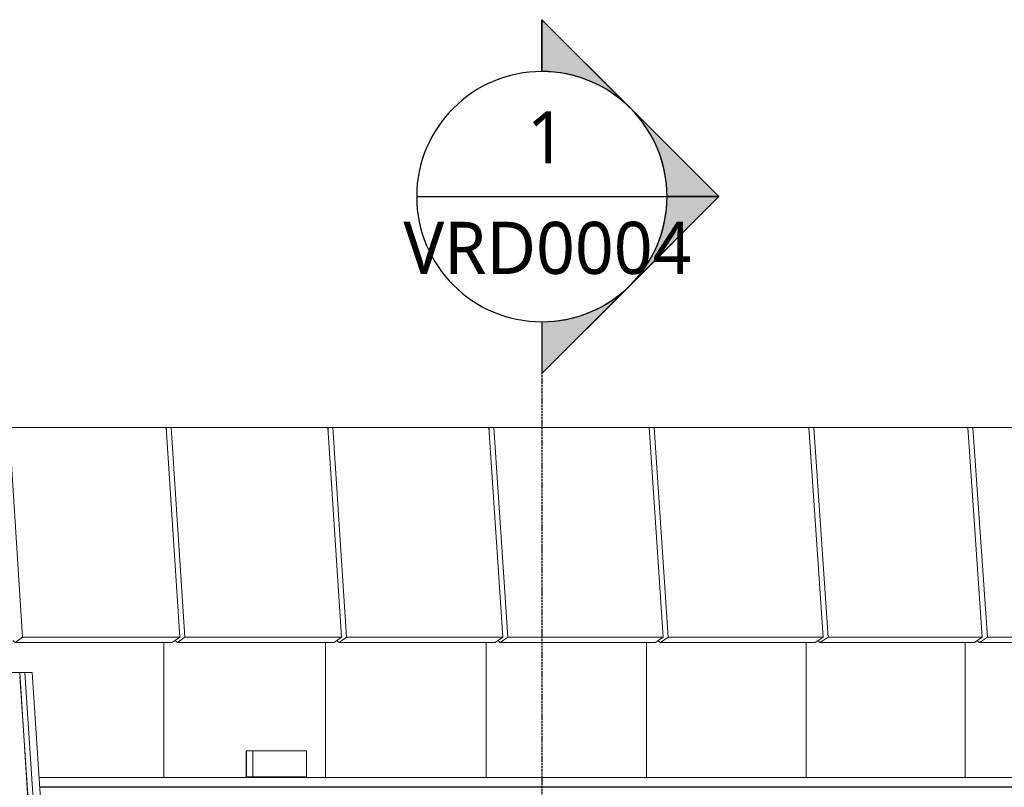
# Model space of a CAD drawing. Header units: centimetres. Extents: x -1261 to 4500, y -385 to 591.
# Tile 12 of 16: x 2835 to 3307, y 223 to 591. Entities that reach past the tile are written whole.
import ezdxf

# ---------------------------------------------------------------- set-up
doc = ezdxf.new("R2010")
doc.units = ezdxf.units.CM
doc.linetypes.add('Tiret point', pattern=[0.625, 0.25, -0.1875, 0, -0.1875])
doc.layers.add('0-1', color=7, linetype='Continuous', lineweight=5)
doc.layers.add('REPCOUP', color=7, linetype='Continuous', lineweight=30)
for name, color, linetype, lineweight, true_color in [('ANNOTATIONS-8', 7, 'Continuous', 18, 0x7f7f7f), ('MOBILIER-1', 7, 'Continuous', 18, 0x7f7f7f), ('MUR-2', 9, 'Continuous', 13, 0x808080), ('OSSATURE-2', 9, 'Continuous', 9, 0x808080), ('OSSATURE-3', 9, 'Continuous', 18, 0x808080), ('POTEAUX-1', 9, 'Continuous', 9, 0x808080), ('REPCOUP-1', 7, 'Tiret point', 30, 0x0080ff), ('REPCOUP-2', 7, 'Continuous', 30, 0x000080), ('Z-2', 9, 'Continuous', 9, 0x808080)]:
    doc.layers.add(name, color=color, linetype=linetype, lineweight=lineweight, true_color=true_color)
doc.styles.add('Trebuchet MS_1', font='trebuc.ttf', dxfattribs={"height": 25})

# ---------------------------------------------------------------- blocks, each defined once
blk = doc.blocks.new('12_CORNIERE HABILLAGE - 12_CORNIERE HABILLAGE-370872-2021_015_1011_ARC_1_100_Coupe 2_ rampe PMR')
at = {"layer": 'Z-2'}
for p, q in [((-1375.58, 227.74), (-809.57, 227.74)), ((-801.41, 227.74), (-1375.58, 227.74)), ((-809.57, 223.2), (-1375.28, 223.2))]:
    blk.add_line(p, q, dxfattribs=at)
blk = doc.blocks.new('B02_ARC_rvt-3-2021_015_1011_ARC_1_100_Coupe 2_ rampe PMR')
at = {"layer": 'MUR-2'}
for p, q in [((-1375.3, 223), (-800.81, 223)), ((-1165.82, 223), (-1375.3, 223)), ((-809.41, 223), (-1157.54, 223))]:
    blk.add_line(p, q, dxfattribs=at)
at = {"layer": 'Z-2'}
blk.add_blockref('12_CORNIERE HABILLAGE - 12_CORNIERE HABILLAGE-370872-2021_015_1011_ARC_1_100_Coupe 2_ rampe PMR', (0, 0), dxfattribs=at)
blk = doc.blocks.new('20_MUR PREFA_03 - MODULE_03-3146533-2021_015_1011_ARC_1_100_Coupe 2_ rampe PMR')
at = {"layer": 'Z-2'}
for p, q in [((-1323.95, 395.59), (-1401.9, 395.59)), ((-1401.9, 395.59), (-1393.51, 395.59)), ((-1392.21, 395.59), (-1393.51, 395.59)), ((-1392.21, 395.59), (-1390, 395.59)), ((-1392.21, 392.48), (-1392.21, 395.59)), ((-1383.5, 294.93), (-1390, 395.59)), ((-1390, 395.59), (-1314.65, 395.59)), ((-1315.57, 395.59), (-1323.95, 395.59)), ((-1315.57, 395.59), (-1316.87, 395.59)), ((-1316.87, 395.59), (-1314.65, 395.59)), ((-1314.65, 395.59), (-1308.15, 294.93)), ((-1388.21, 293.35), (-1387.07, 292.47)), ((-1387.07, 292.47), (-1383.5, 294.93)), ((-1308.15, 294.93), (-1383.5, 294.93)), ((-1308.15, 294.93), (-1311.72, 292.47)), ((-1387.07, 292.47), (-1311.72, 292.47)), ((-1375.61, 227.74), (-1315.57, 227.74)), ((-1322.99, 227.74), (-1349.57, 227.74)), ((-1322.99, 227.74), (-1315.57, 227.74))]:
    blk.add_line(p, q, dxfattribs=at)
blk = doc.blocks.new('20_MUR PREFA_03 - MODULE_03-V41-2021_015_1011_ARC_1_100_Coupe 2_ rampe PMR')
at = {"layer": 'Z-2'}
for p, q in [((-1246.61, 395.59), (-1324.26, 395.59)), ((-1324.26, 395.59), (-1315.78, 395.59)), ((-1314.49, 395.59), (-1315.78, 395.59)), ((-1314.49, 395.59), (-1312.25, 395.59)), ((-1314.49, 393.02), (-1314.49, 395.59)), ((-1305.68, 294.93), (-1312.25, 395.59)), ((-1312.25, 395.59), (-1237.19, 395.59)), ((-1238.13, 395.59), (-1246.61, 395.59)), ((-1238.13, 395.59), (-1239.43, 395.59)), ((-1239.43, 395.59), (-1237.19, 395.59)), ((-1237.19, 395.59), (-1230.62, 294.93)), ((-1310.44, 293.35), (-1309.28, 292.47)), ((-1309.28, 292.47), (-1305.68, 294.93)), ((-1230.62, 294.93), (-1305.68, 294.93)), ((-1230.62, 294.93), (-1234.22, 292.47)), ((-1315.78, 292.47), (-1315.78, 227.74)), ((-1309.28, 292.47), (-1234.22, 292.47)), ((-1245.63, 227.74), (-1323.28, 227.74)), ((-1315.78, 227.74), (-1323.28, 227.74)), ((-1315.78, 227.74), (-1238.13, 227.74)), ((-1245.63, 227.74), (-1238.13, 227.74))]:
    blk.add_line(p, q, dxfattribs=at)
blk = doc.blocks.new('20_MUR PREFA_03 - MODULE_03-V42-2021_015_1011_ARC_1_100_Coupe 2_ rampe PMR')
at = {"layer": 'Z-2'}
for p, q in [((-1169.57, 395.59), (-1246.92, 395.59)), ((-1246.92, 395.59), (-1238.34, 395.59)), ((-1237.06, 395.59), (-1238.34, 395.59)), ((-1237.06, 395.59), (-1234.79, 395.59)), ((-1237.06, 393.55), (-1237.06, 395.59)), ((-1228.15, 294.93), (-1234.79, 395.59)), ((-1234.79, 395.59), (-1160.02, 395.59)), ((-1160.99, 395.59), (-1169.57, 395.59)), ((-1160.99, 395.59), (-1162.28, 395.59)), ((-1162.28, 395.59), (-1160.02, 395.59)), ((-1160.02, 395.59), (-1153.37, 294.93)), ((-1232.95, 293.34), (-1231.79, 292.47)), ((-1231.79, 292.47), (-1228.15, 294.93)), ((-1153.37, 294.93), (-1228.15, 294.93)), ((-1153.37, 294.93), (-1157.02, 292.47)), ((-1238.34, 292.47), (-1238.34, 227.74)), ((-1231.79, 292.47), (-1157.02, 292.47)), ((-1168.58, 227.74), (-1245.93, 227.74)), ((-1238.34, 227.74), (-1245.93, 227.74)), ((-1238.34, 227.74), (-1160.99, 227.74)), ((-1168.58, 227.74), (-1160.99, 227.74))]:
    blk.add_line(p, q, dxfattribs=at)
blk = doc.blocks.new('20_MUR PREFA_03 - MODULE_03-V43-2021_015_1011_ARC_1_100_Coupe 2_ rampe PMR')
at = {"layer": 'Z-2'}
for p, q in [((-1092.82, 395.59), (-1169.87, 395.59)), ((-1169.87, 395.59), (-1161.2, 395.59)), ((-1159.92, 395.59), (-1161.2, 395.59)), ((-1159.92, 395.59), (-1157.63, 395.59)), ((-1159.92, 394.07), (-1159.92, 395.59)), ((-1150.91, 294.93), (-1157.63, 395.59)), ((-1157.63, 395.59), (-1083.15, 395.59)), ((-1084.15, 395.59), (-1092.82, 395.59)), ((-1084.15, 395.59), (-1085.44, 395.59)), ((-1085.44, 395.59), (-1083.15, 395.59)), ((-1083.15, 395.59), (-1076.43, 294.93)), ((-1155.75, 293.32), (-1154.6, 292.47)), ((-1154.6, 292.47), (-1150.91, 294.93)), ((-1076.43, 294.93), (-1150.91, 294.93)), ((-1076.43, 294.93), (-1080.12, 292.47)), ((-1161.2, 292.47), (-1161.2, 227.74)), ((-1154.6, 292.47), (-1080.12, 292.47)), ((-1091.82, 227.74), (-1168.87, 227.74)), ((-1161.2, 227.74), (-1168.87, 227.74)), ((-1161.2, 227.74), (-1084.15, 227.74)), ((-1091.82, 227.74), (-1084.15, 227.74))]:
    blk.add_line(p, q, dxfattribs=at)
blk = doc.blocks.new('20_MUR PREFA_03 - MODULE_03-V44-2021_015_1011_ARC_1_100_Coupe 2_ rampe PMR')
at = {"layer": 'Z-2'}
for p, q in [((-940.24, 395.59), (-1016.67, 395.59)), ((-1016.67, 395.59), (-1007.82, 395.59)), ((-1006.55, 395.59), (-1007.82, 395.59)), ((-1006.55, 395.59), (-1004.21, 395.59)), ((-1006.55, 395.08), (-1006.55, 395.59)), ((-997.35, 294.93), (-1004.21, 395.59)), ((-1004.21, 395.59), (-930.32, 395.59)), ((-931.38, 395.59), (-940.24, 395.59)), ((-931.38, 395.59), (-932.66, 395.59)), ((-932.66, 395.59), (-930.32, 395.59)), ((-930.32, 395.59), (-923.46, 294.93)), ((-1002.26, 293.3), (-1001.11, 292.47)), ((-1001.11, 292.47), (-997.35, 294.93)), ((-923.46, 294.93), (-997.35, 294.93)), ((-923.46, 294.93), (-927.22, 292.47)), ((-1007.82, 292.47), (-1007.82, 227.74)), ((-1001.11, 292.47), (-927.22, 292.47)), ((-939.21, 227.74), (-1015.65, 227.74)), ((-1007.82, 227.74), (-1015.65, 227.74)), ((-1007.82, 227.74), (-931.38, 227.74)), ((-939.21, 227.74), (-931.38, 227.74))]:
    blk.add_line(p, q, dxfattribs=at)
blk = doc.blocks.new('20_MUR PREFA_03 - MODULE_03-V45-2021_015_1011_ARC_1_100_Coupe 2_ rampe PMR')
at = {"layer": 'Z-2'}
for p, q in [((-864.4, 395.59), (-940.53, 395.59)), ((-940.53, 395.59), (-931.59, 395.59)), ((-930.32, 395.59), (-931.59, 395.59)), ((-930.32, 395.59), (-927.96, 395.59)), ((-921.02, 294.93), (-927.96, 395.59)), ((-927.96, 395.59), (-854.37, 395.59)), ((-855.46, 395.59), (-864.4, 395.59)), ((-855.46, 395.59), (-856.73, 395.59)), ((-856.73, 395.59), (-854.37, 395.59)), ((-854.37, 395.59), (-847.43, 294.93)), ((-925.97, 293.29), (-924.82, 292.47)), ((-924.82, 292.47), (-921.02, 294.93)), ((-847.43, 294.93), (-921.02, 294.93)), ((-847.43, 294.93), (-851.24, 292.47)), ((-931.59, 292.47), (-931.59, 227.74)), ((-924.82, 292.47), (-851.24, 292.47)), ((-863.37, 227.74), (-939.5, 227.74)), ((-931.59, 227.74), (-939.5, 227.74)), ((-931.59, 227.74), (-855.46, 227.74)), ((-863.37, 227.74), (-855.46, 227.74))]:
    blk.add_line(p, q, dxfattribs=at)
blk = doc.blocks.new('26_POTEAU DROIT - MODULE_04-3160620-2021_015_1011_ARC_1_100_Coupe 2_ rampe PMR')
at = {"layer": 'POTEAUX-1'}
for p, q in [((-1382.38, 278), (-1384.88, 278)), ((-1366.57, 0), (-1384.76, 276.08)), ((-1383.8, 278), (-1378.92, 278)), ((-1364.07, 0), (-1382.38, 278)), ((-1378.92, 278), (-1382.38, 278)), ((-1360.6, 0), (-1378.92, 278))]:
    blk.add_line(p, q, dxfattribs=at)
blk = doc.blocks.new('B02_DC_STR_rvt-3-2021_015_1011_ARC_1_100_Coupe 2_ rampe PMR')
at = {"layer": 'OSSATURE-2'}
for p, q in [((-1016.37, 395.59), (-1093.12, 395.59)), ((-1093.12, 395.59), (-1084.36, 395.59)), ((-1083.08, 395.59), (-1084.36, 395.59)), ((-1083.08, 395.59), (-1080.77, 395.59)), ((-1083.08, 394.58), (-1083.08, 395.59)), ((-1073.98, 294.93), (-1080.77, 395.59)), ((-1080.77, 395.59), (-1006.58, 395.59)), ((-1007.61, 395.59), (-1016.37, 395.59)), ((-1007.61, 395.59), (-1008.89, 395.59)), ((-1008.89, 395.59), (-1006.58, 395.59)), ((-1006.58, 395.59), (-999.79, 294.93)), ((-1078.85, 293.31), (-1077.7, 292.47)), ((-1077.7, 292.47), (-1073.98, 294.93)), ((-999.79, 294.93), (-1073.98, 294.93)), ((-999.79, 294.93), (-1003.52, 292.47)), ((-1084.36, 292.47), (-1084.36, 227.74)), ((-1077.7, 292.47), (-1003.52, 292.47)), ((-1384.88, 278), (-1390.1, 278)), ((-1384.88, 278), (-1366.77, 0)), ((-1015.36, 227.74), (-1092.11, 227.74)), ((-1084.36, 227.74), (-1092.11, 227.74)), ((-1084.36, 227.74), (-1007.61, 227.74)), ((-1015.36, 227.74), (-1007.61, 227.74))]:
    blk.add_line(p, q, dxfattribs=at)
at = {"layer": 'OSSATURE-3'}
for name in ['20_MUR PREFA_03 - MODULE_03-3146533-2021_015_1011_ARC_1_100_Coupe 2_ rampe PMR', '20_MUR PREFA_03 - MODULE_03-V41-2021_015_1011_ARC_1_100_Coupe 2_ rampe PMR', '20_MUR PREFA_03 - MODULE_03-V42-2021_015_1011_ARC_1_100_Coupe 2_ rampe PMR', '20_MUR PREFA_03 - MODULE_03-V43-2021_015_1011_ARC_1_100_Coupe 2_ rampe PMR', '20_MUR PREFA_03 - MODULE_03-V44-2021_015_1011_ARC_1_100_Coupe 2_ rampe PMR', '20_MUR PREFA_03 - MODULE_03-V45-2021_015_1011_ARC_1_100_Coupe 2_ rampe PMR', '26_POTEAU DROIT - MODULE_04-3160620-2021_015_1011_ARC_1_100_Coupe 2_ rampe PMR']:
    blk.add_blockref(name, (0, 0), dxfattribs=at)
blk = doc.blocks.new('604_MIMIK_30_CPT3 - CP_T3 30W 730 WH-87 _303848_-5656824-2021_015_1011_ARC_1_100_Coupe 2_ rampe PMR')
at = {"layer": 'MOBILIER-1'}
for p, q in [((-1276.39, 228), (-1276.39, 240.5)), ((-1276.39, 240.5), (-1250.75, 240.5)), ((-1276.39, 240.5), (-1273.1, 240.5)), ((-1276.13, 228), (-1276.13, 240.5)), ((-1276.13, 240.5), (-1250.49, 240.5)), ((-1276.13, 240.5), (-1273.1, 240.5)), ((-1247.46, 240.5), (-1273.1, 240.5)), ((-1273.1, 240.5), (-1273.1, 228)), ((-1247.46, 240.5), (-1273.1, 240.5)), ((-1273.1, 240.5), (-1273.1, 228)), ((-1247.46, 240.5), (-1250.75, 240.5)), ((-1247.46, 240.5), (-1250.49, 240.5)), ((-1247.46, 228), (-1247.46, 240.5)), ((-1247.46, 228), (-1247.46, 240.5)), ((-1250.75, 228), (-1276.39, 228)), ((-1276.39, 228), (-1273.1, 228)), ((-1250.49, 228), (-1276.13, 228)), ((-1276.13, 228), (-1273.1, 228)), ((-1275.28, 228), (-1272.82, 228)), ((-1250.88, 228), (-1275.23, 228)), ((-1273.1, 228), (-1247.46, 228)), ((-1273.1, 228), (-1247.46, 228)), ((-1272.61, 228), (-1248.25, 228)), ((-1250.75, 228), (-1247.46, 228)), ((-1248.2, 228), (-1250.67, 228)), ((-1250.49, 228), (-1247.46, 228))]:
    blk.add_line(p, q, dxfattribs=at)
blk = doc.blocks.new('B02_ELE_rvt-3-2021_015_1011_ARC_1_100_Coupe 2_ rampe PMR')
at = {"layer": 'ANNOTATIONS-8'}
for p, q in [((-1168.96, 0), (-1360.6, 0)), ((-1065.72, 0), (-1059.62, 0))]:
    blk.add_line(p, q, dxfattribs=at)
at = {"layer": 'MOBILIER-1'}
blk.add_blockref('604_MIMIK_30_CPT3 - CP_T3 30W 730 WH-87 _303848_-5656824-2021_015_1011_ARC_1_100_Coupe 2_ rampe PMR', (0, 0), dxfattribs=at)
blk = doc.blocks.new('Coupe - Extrémité de la ligne de coupe - Pleine-2974-2021_015_1011_ARC_1_100_Coupe 2_ rampe PMR')
at = {"layer": 'REPCOUP'}
h = blk.add_hatch(color=256, dxfattribs=at)
edge = h.paths.add_edge_path()
edge.add_line((-1134.59, 591.08), (-1092.16, 548.65))
edge.add_arc((-1134.59, 506.23), 60, 45, 90)
edge.add_line((-1134.59, 566.23), (-1134.59, 591.08))
h = blk.add_hatch(color=256, dxfattribs=at)
edge = h.paths.add_edge_path()
edge.add_line((-1049.74, 506.23), (-1074.59, 506.23))
edge.add_arc((-1134.59, 506.23), 60, 360, 405)
edge.add_line((-1092.16, 548.65), (-1049.74, 506.23))
h = blk.add_hatch(color=256, dxfattribs=at)
edge = h.paths.add_edge_path()
edge.add_line((-1049.74, 506.23), (-1092.16, 463.8))
edge.add_arc((-1134.59, 506.23), 60, 315, 360)
edge.add_line((-1074.59, 506.23), (-1049.74, 506.23))
h = blk.add_hatch(color=256, dxfattribs=at)
edge = h.paths.add_edge_path()
edge.add_line((-1134.59, 421.37), (-1134.59, 446.23))
edge.add_arc((-1134.59, 506.23), 60, 270, 315)
edge.add_line((-1092.16, 463.8), (-1134.59, 421.37))
for p, q in [((-1049.74, 506.23), (-1134.59, 591.08)), ((-1134.59, 566.23), (-1134.59, 591.08)), ((-1134.59, 591.08), (-1134.59, 566.23)), ((-1092.16, 548.65), (-1134.59, 591.08)), ((-1049.74, 506.23), (-1092.16, 548.65)), ((-1049.74, 506.23), (-1134.59, 421.37)), ((-1092.16, 463.8), (-1049.74, 506.23)), ((-1074.59, 506.23), (-1049.74, 506.23)), ((-1049.74, 506.23), (-1074.59, 506.23)), ((-1134.59, 421.37), (-1092.16, 463.8)), ((-1134.59, 446.23), (-1134.59, 421.37)), ((-1134.59, 446.23), (-1134.59, 421.37))]:
    blk.add_line(p, q, dxfattribs=at)
for start, end in [(90, 270), (270, 90), (45, 90), (360, 45), (315, 360), (270, 315)]:
    blk.add_arc((-1134.59, 506.23), 60, start, end, dxfattribs=at)

msp = doc.modelspace()

# ---------------------------------------------------------------- linework, layer by layer
at = {"layer": 'REPCOUP'}
msp.add_line((3025.004, 506.228), (3145.004, 506.228), dxfattribs=at)
at = {"layer": 'REPCOUP-1'}
msp.add_line((3085.004, 446.228), (3085.004, -365.223), dxfattribs=at)

# ---------------------------------------------------------------- block references
at = {"layer": '0-1'}
for name in ['B02_DC_STR_rvt-3-2021_015_1011_ARC_1_100_Coupe 2_ rampe PMR', 'B02_ELE_rvt-3-2021_015_1011_ARC_1_100_Coupe 2_ rampe PMR', 'B02_ARC_rvt-3-2021_015_1011_ARC_1_100_Coupe 2_ rampe PMR']:
    msp.add_blockref(name, (4219.592, 0), dxfattribs=at)
at = {"layer": 'REPCOUP'}
msp.add_blockref('Coupe - Extrémité de la ligne de coupe - Pleine-2974-2021_015_1011_ARC_1_100_Coupe 2_ rampe PMR', (4219.592, 0), dxfattribs=at)

# ---------------------------------------------------------------- texts
at = {"layer": 'REPCOUP-2', "char_height": 25, "attachment_point": 1, "style": 'Trebuchet MS_1'}
for s, insert, width in [('1', (3077.878, 547.17), 22.44725), ('VRD0004', (3018.678, 494.156), 165.94931)]:
    msp.add_mtext(s, dxfattribs=dict(at, insert=insert, width=width))

doc.saveas('drawing.dxf')
